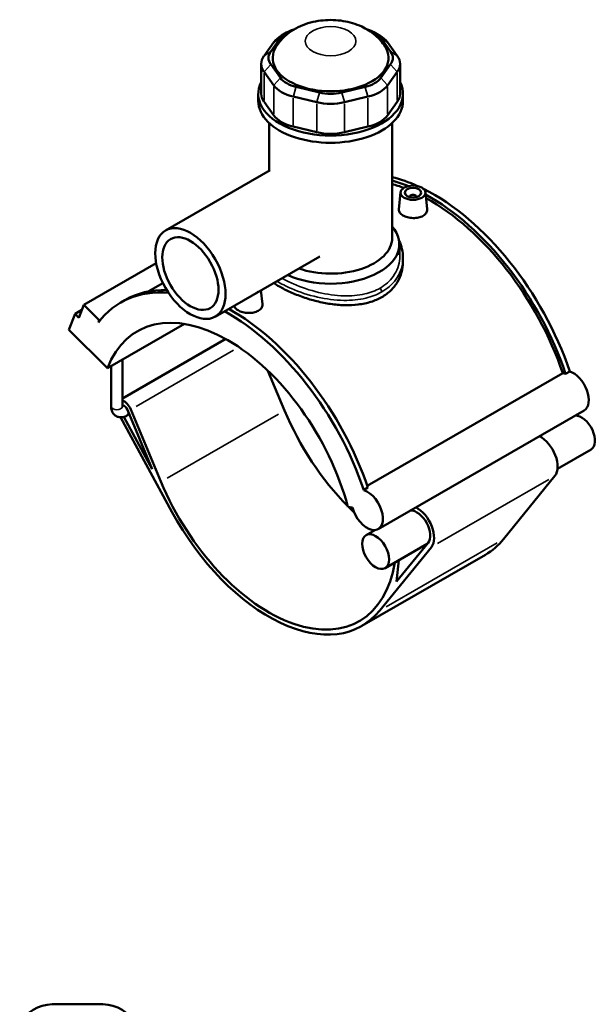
# Model space of a CAD drawing. Header units: inches. Extents: x -2.2 to 50.7, y -2.6 to 49.2.
# Tile 8 of 8: x 37 to 50.7, y 25.8 to 49.2. Entities that reach past the tile are written whole.
import ezdxf

# ---------------------------------------------------------------- set-up
doc = ezdxf.new("R2010")
doc.units = ezdxf.units.IN
doc.header["$MEASUREMENT"] = 0
doc.layers.add('Visible (ANSI)', color=7, linetype='Continuous', lineweight=50)
doc.layers.add('Visible Narrow (ANSI)', color=7, linetype='Continuous', lineweight=35)

msp = doc.modelspace()

# ---------------------------------------------------------------- linework, layer by layer
at = {"layer": 'Visible (ANSI)'}
for p, q in [((42.993, 48.439), (43.224, 48.761)), ((43.372, 48.888), (43.25, 48.817)), ((45.467, 48.888), (45.589, 48.817)), ((45.614, 48.761), (45.846, 48.439)), ((43.065, 48.658), (42.834, 48.336)), ((46.005, 48.336), (45.774, 48.658)), ((42.768, 48.146), (42.768, 47.432)), ((43.224, 47.814), (42.993, 48.135)), ((45.846, 48.135), (45.614, 47.814)), ((46.071, 48.146), (46.071, 47.432)), ((42.834, 47.957), (43.065, 47.635)), ((45.774, 47.635), (46.005, 47.957)), ((44.156, 47.466), (43.597, 47.599)), ((45.242, 47.599), (44.683, 47.466)), ((42.697, 47.261), (42.697, 47.432)), ((43.531, 47.367), (44.09, 47.233)), ((44.749, 47.233), (45.308, 47.367)), ((46.141, 47.261), (46.141, 47.432)), ((43.065, 46.921), (42.834, 47.243)), ((46.005, 47.243), (45.774, 46.921)), ((42.956, 45.603), (42.956, 46.739)), ((44.09, 46.519), (43.531, 46.653)), ((45.308, 46.653), (44.749, 46.519)), ((45.883, 44.001), (45.883, 46.739)), ((42.979, 45.616), (40.491, 44.184)), ((46.085, 45.093), (46.041, 44.686)), ((46.301, 44.986), (46.301, 44.978)), ((46.458, 44.986), (46.458, 44.978)), ((46.674, 45.093), (46.718, 44.688)), ((46.055, 43.608), (46.055, 43.86)), ((44.16, 43.566), (41.672, 42.133)), ((40.268, 43.403), (38.547, 42.412)), ((46.141, 43.535), (46.141, 43.428)), ((40.428, 42.932), (40.078, 42.731)), ((42.762, 42.761), (42.797, 42.43)), ((38.431, 42.108), (38.547, 42.412)), ((38.547, 42.412), (38.913, 42.047)), ((39.427, 42.471), (39.525, 42.528)), ((38.193, 41.821), (38.339, 42.2)), ((38.502, 42.293), (38.339, 42.2)), ((38.339, 42.2), (38.431, 42.108)), ((38.913, 42.047), (38.894, 41.996)), ((38.952, 42.069), (38.913, 42.047)), ((39.109, 40.908), (40.939, 41.962)), ((38.193, 41.821), (39.109, 40.908)), ((41.924, 41.603), (39.47, 40.19)), ((39.47, 40.001), (39.47, 41.117)), ((39.195, 40.001), (39.195, 40.958)), ((42.927, 40.846), (43.322, 39.903)), ((45.292, 38.113), (49.943, 40.791)), ((50.011, 40.777), (50.109, 40.833)), ((39.628, 39.814), (39.573, 39.782)), ((39.586, 39.915), (40.176, 38.505)), ((40.382, 38.21), (39.663, 39.927)), ((50.452, 39.905), (45.552, 37.084)), ((39.416, 39.741), (40.643, 37.494)), ((40.176, 38.505), (39.496, 39.75)), ((50.615, 38.976), (49.819, 38.517)), ((49.756, 38.348), (48.531, 36.84)), ((45.209, 38.012), (45.307, 38.068)), ((44.83, 37.614), (44.936, 37.597)), ((45.468, 37.059), (45.262, 36.941)), ((45.59, 35.147), (46.816, 36.655)), ((46.72, 36.733), (45.715, 36.154)), ((46.739, 36.756), (45.99, 35.834)), ((48.102, 36.472), (45.162, 34.779)), ((45.99, 35.834), (46.044, 36.344)), ((37.796, 25.78), (39, 25.78))]:
    msp.add_line(p, q, dxfattribs=at)
for centre, start, end in [((37.796, 24.919), 90, 154.3197), ((39, 24.919), 25.6803, 90)]:
    msp.add_arc(centre, 0.861, start, end, dxfattribs=at)
for centre, major_axis, ratio, start_param, end_param in [((43.861, 48.609), (-0.689, 0), 0.575862, 5.191425, 5.890486), ((44.978, 48.609), (0.689, 0), 0.575862, 0.392699, 1.091761), ((43.861, 48.468), (-0.861, 0), 0.575862, 5.50164, 5.890486), ((44.978, 48.468), (-0.861, 0), 0.575862, 3.534292, 3.923138), ((44.419, 48.287), (-1.378, 0), 0.575862, 5.937655, 9.770308), ((43.629, 48.146), (-0.861, 0), 0.575862, 5.890486, 6.675884), ((43.629, 48.287), (-0.689, 0), 0.575862, 5.890486, 6.675884), ((45.21, 48.287), (0.689, 0), 0.575862, 5.890486, 6.675884), ((45.21, 48.146), (0.861, 0), 0.575862, 5.890486, 6.675884), ((43.861, 47.965), (-0.689, 0), 0.575862, 0.392699, 1.178097), ((44.978, 47.965), (0.689, 0), 0.575862, 5.105088, 5.890486), ((44.419, 47.432), (-1.722, 0), 0.575862, 5.99515, 9.712813), ((43.861, 47.825), (0.861, 0), 0.575862, 3.534292, 4.31969), ((44.978, 47.825), (0.861, 0), 0.575862, 5.105088, 5.890486), ((43.629, 47.432), (-0.861, 0), 0.575862, 0, 0.392699), ((44.419, 47.832), (-0.689, 0), 0.575862, 1.178097, 1.963495), ((45.21, 47.432), (0.861, 0), 0.575862, 5.890486, 6.283185), ((44.419, 47.261), (-1.722, 0), 0.575862, 0, 3.141593), ((44.419, 47.691), (0.861, 0), 0.575862, 4.31969, 5.105088), ((43.861, 47.111), (-0.861, 0), 0.575862, 0.392699, 1.178097), ((44.978, 47.111), (0.861, 0), 0.575862, 5.105088, 5.890486), ((44.419, 46.977), (-0.861, 0), 0.575862, 1.178097, 1.963495), ((46.87, 40.879), (-2.542, 4.414), 0.578093, 5.606443, 5.777118), ((46.772, 40.823), (2.542, -4.414), 0.578093, 2.49986, 2.607344), ((46.772, 40.823), (-2.492, 4.328), 0.578093, 5.673768, 5.75403), ((46.38, 44.986), (-0.0787, 0), 0.575862, 2.972903, 6.451874), ((46.87, 40.879), (-2.542, 4.414), 0.578093, 4.381208, 5.566317), ((46.772, 40.823), (2.542, -4.414), 0.578093, 1.239616, 2.383533), ((46.772, 40.823), (-2.492, 4.328), 0.578093, 4.384141, 5.522998), ((44.419, 43.86), (1.636, 0), 0.575862, 4.03577, 6.74614), ((44.419, 44.001), (1.464, 0), 0.575862, 4.16878, 6.283185), ((41.969, 38.057), (-2.542, 4.414), 0.578093, 5.901274, 6.523097), ((42.067, 38.114), (-2.542, 4.414), 0.578093, 5.943665, 6.283185), ((42.459, 42.825), (0.295, 0), 0.575862, 5.351432, 5.644143), ((41.969, 38.057), (-2.148, 3.731), 0.578093, 4.27799, 6.721451), ((41.969, 38.057), (-2.542, 4.414), 0.578093, 4.381208, 5.519913), ((42.067, 38.114), (2.542, -4.414), 0.578093, 1.239616, 2.37832), ((50.09, 40.308), (-0.264, 0.459), 0.578093, 5.711017, 5.901862), ((50.188, 40.365), (0.264, -0.459), 0.578093, 0, 2.569424), ((39.504, 39.902), (-0.133, 0.231), 0.578093, 4.496002, 5.679479), ((39.504, 39.902), (0.069, -0.119), 0.578093, 1.35441, 2.711868), ((45.89, 40.315), (2.148, -3.731), 0.578093, 4.496002, 5.142703), ((50.389, 39.369), (-0.226, 0.393), 0.578093, 3.141593, 5.979743), ((49.409, 38.805), (0.291, -0.505), 0.578093, 0.21807, 2.408108), ((42.949, 38.622), (2.148, -3.731), 0.578093, 4.496002, 6.897385), ((45.288, 37.543), (0.264, -0.459), 0.578093, 4.27799, 8.852609), ((42.949, 38.622), (2.213, -3.843), 0.578093, 4.673116, 6.501255), ((45.89, 40.315), (2.148, -3.731), 0.578093, 5.149022, 5.194513), ((46.469, 37.112), (0.226, -0.393), 0.578093, 0.21807, 2.83815), ((46.469, 37.112), (0.291, -0.505), 0.578093, 0.21807, 2.408108), ((45.89, 40.315), (2.213, -3.843), 0.578093, 0, 0.21807)]:
    msp.add_ellipse(centre, major_axis=major_axis, ratio=ratio, start_param=start_param, end_param=end_param, dxfattribs=at)
for centre, major_axis, ratio in [((46.38, 45.082), (-0.295, 0), 0.575862), ((46.38, 45.082), (0.197, 0), 0.575862), ((41.082, 43.159), (-0.59, 1.025), 0.578093), ((41.082, 43.159), (-0.472, 0.82), 0.578093), ((45.489, 36.547), (-0.226, 0.393), 0.578093)]:
    msp.add_ellipse(centre, major_axis=major_axis, ratio=ratio, dxfattribs=at)
for points, knots in [([(45.716, 48.556), (45.649, 48.662), (45.571, 48.749), (45.384, 48.913), (45.273, 48.98), (45.016, 49.1), (44.869, 49.141), (44.561, 49.191), (44.4, 49.196), (44.08, 49.166), (43.92, 49.131), (43.61, 49.008), (43.458, 48.924), (43.247, 48.725), (43.181, 48.648), (43.123, 48.556)], [1.130928, 1.130928, 1.130928, 1.130928, 1.366693, 1.366693, 1.67598, 1.67598, 2.080802, 2.080802, 2.519755, 2.519755, 2.958678, 2.958678, 3.377798, 3.377798, 3.581461, 3.581461, 3.581461, 3.581461]), ([(46.619, 44.532), (46.589, 44.515), (46.551, 44.5), (46.468, 44.482), (46.422, 44.479), (46.337, 44.481), (46.292, 44.487), (46.208, 44.509), (46.17, 44.525), (46.11, 44.559), (46.084, 44.581), (46.049, 44.627), (46.041, 44.652), (46.041, 44.679), (46.041, 44.683), (46.041, 44.686)], [0, 0, 0, 0, 0.324424, 0.324424, 0.648848, 0.648848, 0.973051, 0.973051, 1.297254, 1.297254, 1.621457, 1.621457, 1.94566, 1.94566, 1.997739, 1.997739, 1.997739, 1.997739]), ([(46.718, 44.688), (46.718, 44.683), (46.718, 44.679), (46.718, 44.649), (46.71, 44.622), (46.676, 44.572), (46.65, 44.549), (46.619, 44.532)], [4.4871136, 4.4871136, 4.4871136, 4.4871136, 4.5401694, 4.5401694, 4.8645936, 4.8645936, 5.1890178, 5.1890178, 5.1890178, 5.1890178]), ([(46.05, 43.933), (46.051, 43.933), (46.051, 43.933), (46.079, 43.873), (46.101, 43.811), (46.133, 43.678), (46.141, 43.607), (46.141, 43.535)], [35.192408, 35.192408, 35.192408, 35.192408, 35.194411, 35.194411, 35.83854, 35.83854, 36.548301, 36.548301, 36.548301, 36.548301]), ([(46.141, 43.428), (46.141, 43.35), (46.131, 43.27), (46.088, 43.112), (46.055, 43.034), (45.968, 42.887), (45.913, 42.819), (45.786, 42.697), (45.714, 42.644), (45.637, 42.599)], [23.274061, 23.274061, 23.274061, 23.274061, 24.105532, 24.105532, 24.937003, 24.937003, 25.768474, 25.768474, 26.599945, 26.599945, 26.599945, 26.599945]), ([(45.637, 42.599), (45.56, 42.555), (45.473, 42.517), (45.284, 42.456), (45.182, 42.435), (44.97, 42.409), (44.86, 42.404), (44.638, 42.41), (44.527, 42.42), (44.312, 42.452), (44.201, 42.474), (43.979, 42.528), (43.869, 42.561), (43.657, 42.635), (43.555, 42.676), (43.366, 42.761), (43.279, 42.805), (43.154, 42.877), (43.108, 42.906), (43.065, 42.935)], [0, 0, 0, 0, 0.831471, 0.831471, 1.662942, 1.662942, 2.494413, 2.494413, 3.325883, 3.325883, 4.156909, 4.156909, 4.987935, 4.987935, 5.818961, 5.818961, 6.649986, 6.649986, 7.166614, 7.166614, 7.166614, 7.166614]), ([(42.699, 42.275), (42.669, 42.257), (42.631, 42.243), (42.547, 42.225), (42.502, 42.221), (42.417, 42.224), (42.372, 42.23), (42.288, 42.252), (42.25, 42.267), (42.19, 42.302), (42.164, 42.323), (42.135, 42.362), (42.127, 42.378), (42.124, 42.393)], [2.594509, 2.594509, 2.594509, 2.594509, 2.918933, 2.918933, 3.243357, 3.243357, 3.56756, 3.56756, 3.891763, 3.891763, 4.215966, 4.215966, 4.429669, 4.429669, 4.429669, 4.429669]), ([(42.797, 42.43), (42.798, 42.426), (42.798, 42.422), (42.798, 42.392), (42.79, 42.364), (42.755, 42.314), (42.729, 42.292), (42.699, 42.275)], [7.0816225, 7.0816225, 7.0816225, 7.0816225, 7.1346783, 7.1346783, 7.4591025, 7.4591025, 7.7835268, 7.7835268, 7.7835268, 7.7835268]), ([(39.195, 40.001), (39.195, 39.968), (39.199, 39.934), (39.221, 39.87), (39.238, 39.839), (39.281, 39.792), (39.304, 39.775), (39.353, 39.751), (39.378, 39.744), (39.432, 39.739), (39.459, 39.741), (39.517, 39.754), (39.546, 39.767), (39.573, 39.782)], [1.570796, 1.570796, 1.570796, 1.570796, 1.884956, 1.884956, 2.179347, 2.179347, 2.401661, 2.401661, 2.611223, 2.611223, 2.846829, 2.846829, 3.141593, 3.141593, 3.141593, 3.141593]), ([(39.47, 40.001), (39.47, 39.996), (39.471, 39.992), (39.472, 39.989), (39.472, 39.988), (39.472, 39.988)], [1.5707963, 1.5707963, 1.5707963, 1.5707963, 1.7630314, 1.7630314, 1.8785431, 1.8785431, 1.8785431, 1.8785431])]:
    msp.add_open_spline(points, degree=3, knots=knots, dxfattribs=at)
at = {"layer": 'Visible Narrow (ANSI)'}
for p, q in [((43.216, 48.756), (43.073, 48.663)), ((45.622, 48.756), (45.766, 48.663)), ((42.985, 48.434), (42.842, 48.341)), ((45.854, 48.434), (45.997, 48.341)), ((42.985, 48.126), (42.842, 47.966)), ((45.854, 48.126), (45.997, 47.966)), ((42.834, 47.278), (42.834, 47.921)), ((43.216, 47.805), (43.073, 47.644)), ((45.622, 47.805), (45.766, 47.644)), ((46.005, 47.921), (46.005, 47.278)), ((43.065, 47.599), (43.065, 46.957)), ((43.594, 47.587), (43.535, 47.378)), ((45.245, 47.587), (45.304, 47.378)), ((45.774, 46.957), (45.774, 47.599)), ((43.531, 46.688), (43.531, 47.331)), ((44.153, 47.454), (44.093, 47.245)), ((44.686, 47.454), (44.746, 47.245)), ((45.308, 47.331), (45.308, 46.688)), ((44.09, 47.198), (44.09, 46.555)), ((44.749, 46.555), (44.749, 47.198)), ((42.108, 41.335), (39.792, 40.001)), ((43.175, 39.818), (40.529, 38.294)), ((49.609, 38.264), (46.963, 36.74)), ((48.384, 36.755), (45.737, 35.231))]:
    msp.add_line(p, q, dxfattribs=at)
msp.add_ellipse((44.419, 48.686), major_axis=(-0.602, 0), ratio=0.575862, dxfattribs=at)
for centre, major_axis, ratio, start_param, end_param in [((45.576, 42.758), (-0.043, 0.0746), 0.578093, 3.991162, 5.111441), ((39.333, 40.001), (0.138, 0), 0.575862, 3.298672, 6.126106), ((39.504, 39.902), (0.069, -0.119), 0.578093, 0.06772, 1.286689)]:
    msp.add_ellipse(centre, major_axis=major_axis, ratio=ratio, start_param=start_param, end_param=end_param, dxfattribs=at)
for points, knots in [([(46.055, 43.738), (46.069, 43.665), (46.072, 43.591), (46.054, 43.367), (46.001, 43.22), (45.831, 42.983), (45.724, 42.887), (45.596, 42.813)], [36.031939, 36.031939, 36.031939, 36.031939, 36.833354, 36.833354, 38.471552, 38.471552, 39.871422, 39.871422, 39.871422, 39.871422]), ([(45.637, 42.723), (45.772, 42.8), (45.885, 42.9), (46.065, 43.147), (46.123, 43.299), (46.14, 43.481), (46.141, 43.508), (46.141, 43.535)], [-39.871422, -39.871422, -39.871422, -39.871422, -38.471552, -38.471552, -36.833354, -36.833354, -36.548301, -36.548301, -36.548301, -36.548301]), ([(43.141, 42.979), (43.242, 42.916), (43.359, 42.856), (43.674, 42.719), (43.887, 42.649), (44.313, 42.552), (44.527, 42.524), (44.916, 42.518), (45.092, 42.535), (45.394, 42.607), (45.524, 42.657), (45.637, 42.723)], [-20.15221, -20.15221, -20.15221, -20.15221, -19.043409, -19.043409, -17.393462, -17.393462, -15.829606, -15.829606, -14.464945, -14.464945, -13.290474, -13.290474, -13.290474, -13.290474]), ([(45.596, 42.813), (45.488, 42.751), (45.365, 42.704), (45.077, 42.637), (44.908, 42.623), (44.537, 42.633), (44.332, 42.664), (43.922, 42.761), (43.718, 42.831), (43.437, 42.954), (43.345, 43), (43.262, 43.049)], [13.290474, 13.290474, 13.290474, 13.290474, 14.464945, 14.464945, 15.829606, 15.829606, 17.393462, 17.393462, 19.043409, 19.043409, 19.939607, 19.939607, 19.939607, 19.939607])]:
    msp.add_open_spline(points, degree=3, knots=knots, dxfattribs=at)

doc.saveas('drawing.dxf')
